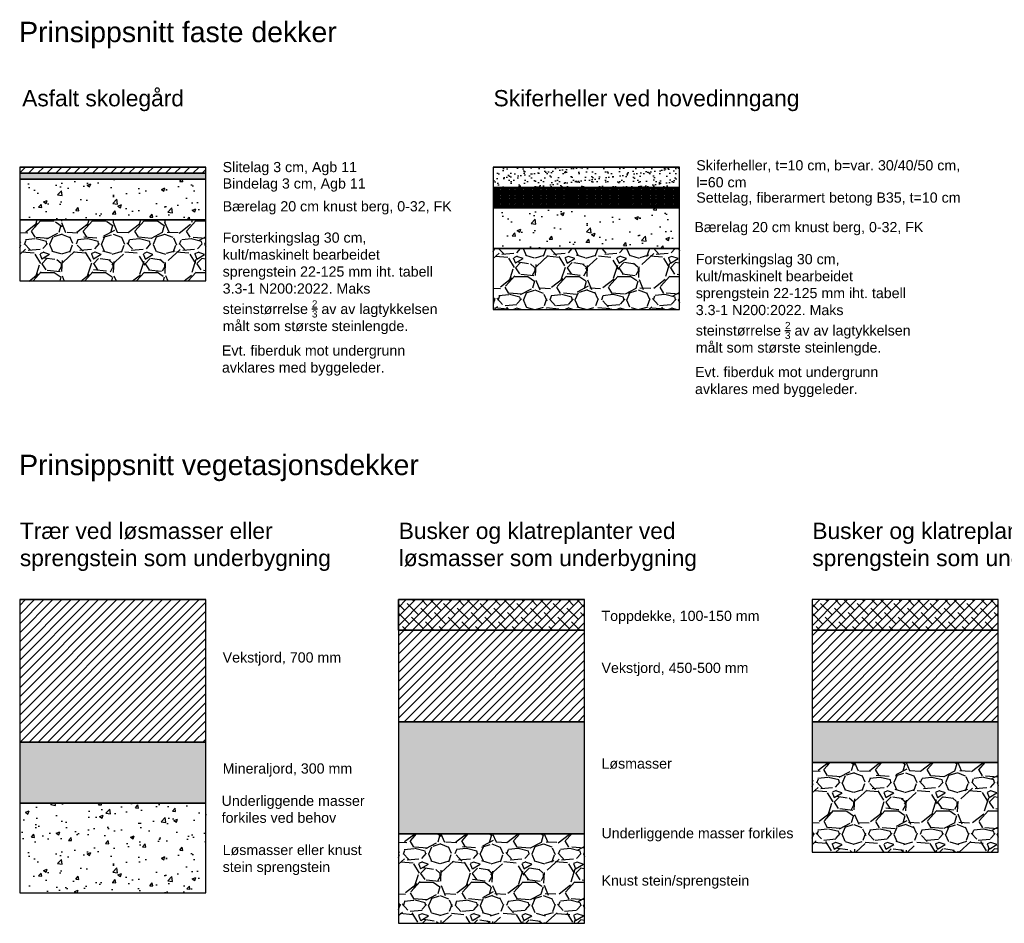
# Model space of a CAD drawing. Header units: metres. Extents: x 0.12 to 7.87, y 0.06 to 4.5.
# Tile 1 of 2: x 0.12 to 4.96, y 0.06 to 4.5. Entities that reach past the tile are written whole.
import ezdxf

# ---------------------------------------------------------------- set-up
doc = ezdxf.new("R2010")
doc.units = ezdxf.units.M
doc.linetypes.add('DASHED2', pattern=[0.375, 0.25, -0.125])
doc.layers.add('A-L_snitt', color=4, linetype='Continuous')
doc.layers.add('A-L_tekst', color=4, linetype='DASHED2')
doc.styles.add('Arial', font='arial.ttf')

msp = doc.modelspace()

# ---------------------------------------------------------------- hatches: boundary and pattern name
at = {"layer": 'A-L_snitt', "linetype": 'Continuous', "transparency": 33554687}
h = msp.add_hatch(dxfattribs=at)
h.set_pattern_fill('ANSI31', color=256, scale=0.01)
h.set_pattern_definition([(45, (0.5735482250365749, 3.754444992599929), (-0.02245064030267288, 0.02245064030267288), [])])
h.paths.add_polyline_path([(0.1162850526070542, 3.774444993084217), (0.1162850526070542, 3.744444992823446), (1.030811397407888, 3.744444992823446), (1.030811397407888, 3.774444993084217)])
h = msp.add_hatch(dxfattribs=at)
h.set_pattern_fill('AR-SAND', color=256, scale=0.001)
h.set_pattern_definition([(37.50000000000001, (-0.1368426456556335, 3.704444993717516), (-0.001600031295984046, 0.04894132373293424), [0, -0.038608, 0, -0.04318, 0, -0.041275]), (7.499999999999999, (-0.1368426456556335, 3.704444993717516), (0.04495232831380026, 0.07168251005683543), [0, -0.020828, 0, -0.034798, 0, -0.013335]), (327.5, (-0.1680846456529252, 3.704444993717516), (0.0790992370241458, 0.0001437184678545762), [0, -0.0127, 0, -0.04572, 0, -0.05969]), (317.5, (-0.1680846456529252, 3.704444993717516), (0.07635564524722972, 0.02229293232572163), [0, -0.00635, 0, -0.029972, 0, -0.03429])])
h.paths.add_polyline_path([(2.443948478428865, 3.774444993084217), (2.443948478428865, 3.674444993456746), (3.358474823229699, 3.674444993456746), (3.358474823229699, 3.774444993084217)])
h = msp.add_hatch(dxfattribs=at)
h.set_pattern_fill('AR-CONC', color=256, scale=0.0001)
h.set_pattern_definition([(49.99999999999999, (-20.60092696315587, 3.960668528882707), (0.0182184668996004, -0.001593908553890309), [0.001905, -0.020955]), (355, (-20.60092696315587, 3.960668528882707), (-0.003524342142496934, 0.01910568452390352), [0.001524, -0.016764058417]), (100.4514447, (-20.59940876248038, 3.960535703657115), (0.01469412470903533, 0.01751177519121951), [0.00161900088, -0.01780902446]), (46.18420000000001, (-20.60092696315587, 3.965748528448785), (0.02710790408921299, -0.004204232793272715), [0.0028575, -0.0314325]), (96.63555760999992, (-20.59866797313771, 3.965398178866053), (0.0237404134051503, 0.02474261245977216), [0.002428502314, -0.026713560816]), (351.1841511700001, (-20.60092696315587, 3.965748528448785), (0.02374041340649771, 0.02474261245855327), [0.002285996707, -0.025145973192]), (21, (-20.59838696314, 3.964478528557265), (0.01516143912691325, -0.01022651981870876), [0.001905, -0.020955]), (326.0000000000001, (-20.59838696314, 3.964478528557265), (0.006180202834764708, 0.01841879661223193), [0.001524, -0.016764]), (71.45144499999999, (-20.59712350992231, 3.963626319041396), (0.02134164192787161, 0.008192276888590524), [0.00161900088, -0.01780899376]), (37.50000000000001, (-20.60092696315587, 3.960668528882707), (0.0003088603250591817, 0.008455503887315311), [0, -0.0165608, 0, -0.017018, 0, -0.0168275]), (7.499999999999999, (-20.60092696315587, 3.960668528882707), (0.006681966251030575, 0.01001805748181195), [0, -0.0097028, 0, -0.0161798, 0, -0.006413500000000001]), (327.5, (-20.60659116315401, 3.960668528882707), (0.01355905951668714, -0.0005728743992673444), [0, -0.006350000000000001, 0, -0.019812, 0, -0.026289]), (317.5, (-20.60913116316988, 3.960668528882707), (0.0148129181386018, 0.002542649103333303), [0, -0.008255, 0, -0.0131572, 0, -0.018669])])
h.paths.add_polyline_path([(0.1162850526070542, 3.744444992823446), (0.1162850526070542, 3.714444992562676), (1.030811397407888, 3.714444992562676), (1.030811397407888, 3.744444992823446)])
h = msp.add_hatch(dxfattribs=at)
h.set_pattern_fill('AR-CONC', color=256, scale=0.001)
h.set_pattern_definition([(49.99999999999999, (0.5735482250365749, 3.544444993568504), (0.182184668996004, -0.01593908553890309), [0.01905, -0.20955]), (355, (0.5735482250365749, 3.544444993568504), (-0.03524342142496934, 0.1910568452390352), [0.01524, -0.16764058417]), (100.4514447, (0.588730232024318, 3.543116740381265), (0.1469412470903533, 0.1751177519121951), [0.0161900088, -0.1780902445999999]), (46.18420000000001, (0.5735482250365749, 3.595244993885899), (0.2710790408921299, -0.04204232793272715), [0.028575, -0.314325]), (96.63555760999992, (0.5961381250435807, 3.591741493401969), (0.237404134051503, 0.2474261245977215), [0.02428502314, -0.26713560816]), (351.1841511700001, (0.5735482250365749, 3.595244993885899), (0.237404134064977, 0.2474261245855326), [0.02285996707, -0.25145973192]), (21, (0.5989482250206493, 3.582544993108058), (0.1516143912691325, -0.1022651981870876), [0.01905, -0.20955]), (326.0000000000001, (0.5989482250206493, 3.582544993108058), (0.06180202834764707, 0.1841879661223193), [0.01524, -0.16764]), (71.45144499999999, (0.6115827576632, 3.574022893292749), (0.2134164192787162, 0.08192276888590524), [0.0161900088, -0.1780899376]), (37.50000000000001, (0.5735482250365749, 3.544444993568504), (0.003088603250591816, 0.0845550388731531), [0, -0.165608, 0, -0.17018, 0, -0.168275]), (7.499999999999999, (0.5735482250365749, 3.544444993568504), (0.06681966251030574, 0.1001805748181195), [0, -0.09702799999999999, 0, -0.161798, 0, -0.06413500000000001]), (327.5, (0.5169062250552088, 3.544444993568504), (0.1355905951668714, -0.005728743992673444), [0, -0.0635, 0, -0.19812, 0, -0.26289]), (317.5, (0.4915062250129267, 3.544444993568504), (0.148129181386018, 0.02542649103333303), [0, -0.08255, 0, -0.131572, 0, -0.18669])])
h.paths.add_polyline_path([(0.1162850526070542, 3.714444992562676), (0.1162850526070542, 3.514444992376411), (1.030811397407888, 3.514444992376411), (1.030811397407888, 3.714444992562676)])
h = msp.add_hatch(dxfattribs=at)
h.set_pattern_fill('GOST_GROUND', color=256, scale=0.001)
h.set_pattern_definition([(45, (2.901211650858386, 3.599444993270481), (0.01414213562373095, 0), [0.02]), (45, (2.904211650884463, 3.599444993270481), (0.01414213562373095, 0), [0.02]), (45, (2.907211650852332, 3.599444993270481), (0.01414213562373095, 0), [0.02])])
h.paths.add_polyline_path([(2.443948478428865, 3.674444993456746), (2.443948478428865, 3.574444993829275), (3.358474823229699, 3.574444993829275), (3.358474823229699, 3.674444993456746)])
h = msp.add_hatch(dxfattribs=at)
h.set_pattern_fill('AR-CONC', color=256, scale=0.001)
h.set_pattern_definition([(49.99999999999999, (2.901211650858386, 3.404444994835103), (0.182184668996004, -0.01593908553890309), [0.01905, -0.20955]), (355, (2.901211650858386, 3.404444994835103), (-0.03524342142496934, 0.1910568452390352), [0.01524, -0.16764058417]), (100.4514447, (2.916393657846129, 3.403116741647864), (0.1469412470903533, 0.1751177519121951), [0.0161900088, -0.1780902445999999]), (46.18420000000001, (2.901211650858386, 3.455244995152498), (0.2710790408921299, -0.04204232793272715), [0.028575, -0.314325]), (96.63555760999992, (2.923801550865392, 3.451741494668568), (0.237404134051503, 0.2474261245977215), [0.02428502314, -0.26713560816]), (351.1841511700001, (2.901211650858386, 3.455244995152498), (0.237404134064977, 0.2474261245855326), [0.02285996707, -0.25145973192]), (21, (2.92661165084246, 3.442544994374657), (0.1516143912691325, -0.1022651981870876), [0.01905, -0.20955]), (326.0000000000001, (2.92661165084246, 3.442544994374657), (0.06180202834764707, 0.1841879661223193), [0.01524, -0.16764]), (71.45144499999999, (2.939246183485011, 3.434022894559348), (0.2134164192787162, 0.08192276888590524), [0.0161900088, -0.1780899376]), (37.50000000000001, (2.901211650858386, 3.404444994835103), (0.003088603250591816, 0.0845550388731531), [0, -0.165608, 0, -0.17018, 0, -0.168275]), (7.499999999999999, (2.901211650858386, 3.404444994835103), (0.06681966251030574, 0.1001805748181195), [0, -0.09702799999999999, 0, -0.161798, 0, -0.06413500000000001]), (327.5, (2.84456965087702, 3.404444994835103), (0.1355905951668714, -0.005728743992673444), [0, -0.0635, 0, -0.19812, 0, -0.26289]), (317.5, (2.819169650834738, 3.404444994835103), (0.148129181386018, 0.02542649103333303), [0, -0.08255, 0, -0.131572, 0, -0.18669])])
h.paths.add_polyline_path([(2.443948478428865, 3.574444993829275), (2.443948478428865, 3.37444499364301), (3.358474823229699, 3.37444499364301), (3.358474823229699, 3.574444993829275)])
h = msp.add_hatch(dxfattribs=at)
h.set_pattern_fill('GRAVEL', color=256, scale=0.01)
h.set_pattern_definition([(228.0127875, (0.7564282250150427, 3.648444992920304), (-2.032000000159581, -2.285999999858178), [0.034172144, -3.3830483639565]), (184.969741, (0.733568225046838, 3.623044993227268), (3.04799999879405, 0.2540000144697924), [0.05864047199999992, -5.80540488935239]), (132.5104471, (0.6751482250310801, 3.61796499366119), (2.540000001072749, -2.793999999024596), [0.04134815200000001, -4.093472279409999]), (267.273689, (0.5760882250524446, 3.554464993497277), (0.2540000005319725, 5.079999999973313), [0.05340045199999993, -5.286643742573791]), (292.83365418, (0.5735482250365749, 3.501124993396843), (-1.270000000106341, 3.047999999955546), [0.05236336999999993, -5.18398077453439]), (357.2736889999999, (0.5938682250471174, 3.452864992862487), (-5.079999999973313, 0.2540000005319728), [0.05340045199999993, -5.286643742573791]), (37.69424047, (0.647208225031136, 3.450324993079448), (-3.30199999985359, -2.540000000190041), [0.07061936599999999, -6.991311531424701]), (72.25532837, (0.7030882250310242, 3.493504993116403), (1.778000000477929, 5.587999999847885), [0.066671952, -6.6005256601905]), (121.42956562, (0.7234082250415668, 3.557004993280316), (-2.032000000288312, 3.301999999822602), [0.0535813, -5.304554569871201]), (175.2363583, (0.6954682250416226, 3.60272499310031), (2.793999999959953, -0.2540000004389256), [0.06117132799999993, -2.997393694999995]), (222.3974378, (0.6345082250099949, 3.607804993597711), (-3.047999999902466, -2.794000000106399), [0.07910779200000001, -7.8316772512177]), (138.81407483, (0.8275482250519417, 3.551924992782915), (-1.777999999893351, 1.524000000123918), [0.027000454, -2.6730565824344]), (171.4692344, (0.8072282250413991, 3.569704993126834), (3.302000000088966, -0.5079999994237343), [0.051368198, -5.085463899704]), (225, (0.7564282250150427, 3.577324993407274), (-3.552713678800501e-17, -0.2540000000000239), [0.035920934, -0.3232893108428]), (203.19859051, (0.7386482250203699, 3.607804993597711), (1.270000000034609, 0.5079999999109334), [0.01934413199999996, -1.915062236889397]), (291.80140949, (0.720868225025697, 3.600184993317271), (-0.2540000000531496, 0.7619999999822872), [0.027356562, -1.340475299]), (30.96375653, (0.7310282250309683, 3.574784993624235), (0.7620000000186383, 0.5079999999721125), [0.04443196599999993, -1.436629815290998]), (161.56505118, (0.7691282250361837, 3.597644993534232), (0.5080000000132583, -0.2539999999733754), [0.032128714, -0.7710898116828]), (16.389540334, (0.5735482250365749, 3.600184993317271), (2.540000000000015, 0.7620000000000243), [0.04500880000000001, -4.455882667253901]), (70.34617594, (0.6167282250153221, 3.612884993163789), (-1.016000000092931, -2.793999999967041), [0.037759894, -3.73822156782]), (293.19859051, (0.7691282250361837, 3.648444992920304), (-0.5079999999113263, 1.270000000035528), [0.03868800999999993, -1.895718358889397]), (343.6104596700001, (0.7843682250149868, 3.612884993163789), (-2.540000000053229, 0.761999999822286), [0.04500879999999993, -4.455882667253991]), (339.44395478, (0.5735482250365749, 3.442704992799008), (-1.269999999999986, 0.508000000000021), [0.04340351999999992, -2.126773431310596]), (294.7751406, (0.61418822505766, 3.427464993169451), (-1.270000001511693, 2.793999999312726), [0.036367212, -3.600359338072]), (66.80140949, (0.7716682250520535, 3.394444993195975), (0.5079999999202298, 1.27000000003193), [0.03868801, -1.8957183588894]), (17.35402464, (0.7869082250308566, 3.43000499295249), (-3.301999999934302, -1.016000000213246), [0.04257827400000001, -4.21523759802]), (69.44395478, (0.647208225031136, 3.394444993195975), (-0.508000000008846, -1.269999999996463), [0.02170176, -2.148475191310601]), (101.309932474, (0.7564282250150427, 3.394444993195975), (-0.25400000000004, 1.016000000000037), [0.01295146, -1.2821994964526]), (165.963756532, (0.7538882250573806, 3.407144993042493), (0.7619999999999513, -0.2539999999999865), [0.05236337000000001, -0.9949054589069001]), (186.00900596, (0.7030882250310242, 3.419844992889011), (2.539999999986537, 0.2540000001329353), [0.04852669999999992, -4.80413648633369]), (303.69006753, (0.7310282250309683, 3.551924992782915), (-0.2540000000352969, 0.5079999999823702), [0.036632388, -0.879177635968]), (353.15722659, (0.7513482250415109, 3.521444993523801), (4.318000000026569, -0.5079999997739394), [0.063955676, -6.331600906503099]), (60.9453959, (0.8148482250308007, 3.513824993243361), (-1.016000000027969, -1.777999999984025), [0.026150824, -2.588939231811]), (90, (0.8275482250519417, 3.536684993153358), (-0.254, 0.254), [0.01524, -0.23876]), (120.25643716, (0.6980082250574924, 3.427464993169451), (1.015999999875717, -1.77800000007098), [0.035286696, -3.49339407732]), (48.01278749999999, (0.6802282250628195, 3.457944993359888), (2.032000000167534, 2.285999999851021), [0.068344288, -3.3488762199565]), (0, (0.7259482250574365, 3.50874499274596), (0.254, 0.254), [0.06604, -0.18796]), (325.3048465, (0.791988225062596, 3.50874499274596), (2.540000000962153, -1.777999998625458), [0.040160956, -3.975931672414]), (254.0546040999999, (0.825008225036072, 3.485884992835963), (-0.2539999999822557, -1.016000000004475), [0.03698290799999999, -1.8121650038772]), (207.64597536, (0.8148482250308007, 3.450324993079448), (-4.826000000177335, -2.539999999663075), [0.06021450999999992, -5.96124644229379]), (175.42607874, (0.7615082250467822, 3.422384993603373), (-3.301999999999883, 0.2539999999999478), [0.063702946, -6.306584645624])])
h.paths.add_polyline_path([(0.1162850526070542, 3.514444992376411), (0.1162850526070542, 3.214444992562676), (1.030811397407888, 3.214444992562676), (1.030811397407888, 3.514444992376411)])
h = msp.add_hatch(dxfattribs=at)
h.set_pattern_fill('GRAVEL', color=256, scale=0.01)
h.set_pattern_definition([(228.0127875, (3.084091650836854, 3.628444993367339), (-2.032000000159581, -2.285999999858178), [0.034172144, -3.3830483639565]), (184.969741, (3.061231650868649, 3.603044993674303), (3.04799999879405, 0.2540000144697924), [0.05864047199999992, -5.805404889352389]), (132.5104471, (3.002811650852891, 3.597964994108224), (2.540000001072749, -2.793999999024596), [0.04134815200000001, -4.093472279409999]), (267.273689, (2.903751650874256, 3.534464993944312), (0.2540000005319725, 5.079999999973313), [0.05340045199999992, -5.28664374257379]), (292.83365418, (2.901211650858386, 3.481124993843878), (-1.270000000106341, 3.047999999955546), [0.05236336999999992, -5.18398077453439]), (357.2736889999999, (2.921531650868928, 3.432864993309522), (-5.079999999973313, 0.2540000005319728), [0.05340045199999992, -5.28664374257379]), (37.69424047, (2.974871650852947, 3.430324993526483), (-3.30199999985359, -2.540000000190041), [0.07061936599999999, -6.991311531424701]), (72.25532837, (3.030751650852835, 3.473504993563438), (1.778000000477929, 5.587999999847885), [0.066671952, -6.6005256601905]), (121.42956562, (3.051071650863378, 3.537004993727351), (-2.032000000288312, 3.301999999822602), [0.0535813, -5.304554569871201]), (175.2363583, (3.023131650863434, 3.582724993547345), (2.793999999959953, -0.2540000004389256), [0.06117132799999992, -2.997393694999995]), (222.3974378, (2.962171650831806, 3.587804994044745), (-3.047999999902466, -2.794000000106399), [0.07910779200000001, -7.8316772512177]), (138.81407483, (3.155211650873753, 3.53192499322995), (-1.777999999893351, 1.524000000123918), [0.027000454, -2.6730565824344]), (171.4692344, (3.13489165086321, 3.549704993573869), (3.302000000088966, -0.5079999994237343), [0.051368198, -5.085463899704]), (225, (3.084091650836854, 3.557324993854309), (-3.552713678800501e-17, -0.2540000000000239), [0.035920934, -0.3232893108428]), (203.19859051, (3.066311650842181, 3.587804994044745), (1.270000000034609, 0.5079999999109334), [0.01934413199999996, -1.915062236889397]), (291.80140949, (3.048531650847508, 3.580184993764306), (-0.2540000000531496, 0.7619999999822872), [0.027356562, -1.340475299]), (30.96375653, (3.058691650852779, 3.554784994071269), (0.7620000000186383, 0.5079999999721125), [0.04443196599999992, -1.436629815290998]), (161.56505118, (3.096791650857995, 3.577644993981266), (0.5080000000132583, -0.2539999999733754), [0.032128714, -0.7710898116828]), (16.389540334, (2.901211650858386, 3.580184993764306), (2.540000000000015, 0.7620000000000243), [0.04500880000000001, -4.455882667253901]), (70.34617594, (2.944391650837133, 3.592884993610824), (-1.016000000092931, -2.793999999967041), [0.037759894, -3.73822156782]), (293.19859051, (3.096791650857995, 3.628444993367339), (-0.5079999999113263, 1.270000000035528), [0.03868800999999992, -1.895718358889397]), (343.6104596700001, (3.112031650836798, 3.592884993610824), (-2.540000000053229, 0.761999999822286), [0.04500879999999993, -4.45588266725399]), (339.44395478, (2.901211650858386, 3.422704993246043), (-1.269999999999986, 0.508000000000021), [0.04340351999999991, -2.126773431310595]), (294.7751406, (2.941851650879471, 3.407464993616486), (-1.270000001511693, 2.793999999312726), [0.036367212, -3.600359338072]), (66.80140949, (3.099331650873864, 3.37444499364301), (0.5079999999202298, 1.27000000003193), [0.03868801, -1.8957183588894]), (17.35402464, (3.114571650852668, 3.410004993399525), (-3.301999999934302, -1.016000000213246), [0.04257827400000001, -4.21523759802]), (69.44395478, (2.974871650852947, 3.37444499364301), (-0.508000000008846, -1.269999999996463), [0.02170176, -2.148475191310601]), (101.309932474, (3.084091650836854, 3.37444499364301), (-0.25400000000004, 1.016000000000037), [0.01295146, -1.2821994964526]), (165.963756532, (3.081551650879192, 3.387144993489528), (0.7619999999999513, -0.2539999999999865), [0.05236337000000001, -0.9949054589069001]), (186.00900596, (3.030751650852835, 3.399844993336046), (2.539999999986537, 0.2540000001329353), [0.04852669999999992, -4.80413648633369]), (303.69006753, (3.058691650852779, 3.53192499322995), (-0.2540000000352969, 0.5079999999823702), [0.036632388, -0.879177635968]), (353.15722659, (3.079011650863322, 3.501444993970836), (4.318000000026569, -0.5079999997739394), [0.063955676, -6.331600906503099]), (60.9453959, (3.142511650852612, 3.493824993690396), (-1.016000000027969, -1.777999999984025), [0.026150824, -2.588939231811]), (90, (3.155211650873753, 3.516684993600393), (-0.254, 0.254), [0.01524, -0.23876]), (120.25643716, (3.025671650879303, 3.407464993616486), (1.015999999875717, -1.77800000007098), [0.035286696, -3.49339407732]), (48.01278749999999, (3.007891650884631, 3.437944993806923), (2.032000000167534, 2.285999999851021), [0.068344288, -3.3488762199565]), (0, (3.053611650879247, 3.488744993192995), (0.254, 0.254), [0.06604, -0.18796]), (325.3048465, (3.119651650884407, 3.488744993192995), (2.540000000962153, -1.777999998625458), [0.040160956, -3.975931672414]), (254.0546040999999, (3.152671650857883, 3.465884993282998), (-0.2539999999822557, -1.016000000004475), [0.03698290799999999, -1.8121650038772]), (207.64597536, (3.142511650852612, 3.430324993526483), (-4.826000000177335, -2.539999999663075), [0.06021450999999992, -5.961246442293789]), (175.42607874, (3.089171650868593, 3.402384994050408), (-3.301999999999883, 0.2539999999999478), [0.063702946, -6.306584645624])])
h.paths.add_polyline_path([(2.443948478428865, 3.37444499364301), (2.443948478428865, 3.074444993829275), (3.358474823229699, 3.074444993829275), (3.358474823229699, 3.37444499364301)])
h = msp.add_hatch(dxfattribs=at)
h.set_pattern_fill('ANSI31', color=256, scale=0.01)
h.set_pattern_definition([(45, (0.5735482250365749, 1.628876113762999), (-0.02245064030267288, 0.02245064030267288), [])])
h.paths.add_polyline_path([(0.1162850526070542, 1.648876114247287), (0.1162850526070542, 0.9488761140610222), (1.030811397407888, 0.9488761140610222), (1.030811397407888, 1.648876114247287)])
at = {"layer": 'A-L_snitt', "linetype": 'Continuous'}
h = msp.add_hatch(dxfattribs=at)
h.set_pattern_fill('ANSI38', color=256, scale=0.01)
h.set_pattern_definition([(45, (2.435286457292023, 1.573876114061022), (-0.02245064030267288, 0.02245064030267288), []), (135, (2.435286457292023, 1.573876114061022), (-0.06735192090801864, 0.02245064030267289), [0.079375, -0.047625])])
h.paths.add_polyline_path([(2.892549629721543, 1.498876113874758), (2.892549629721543, 1.648876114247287), (1.97802328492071, 1.648876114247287), (1.97802328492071, 1.498876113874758)])
h = msp.add_hatch(dxfattribs=at)
h.set_pattern_fill('ANSI38', color=256, scale=0.01)
h.set_pattern_definition([(45, (4.467889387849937, 1.573876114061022), (-0.02245064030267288, 0.02245064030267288), []), (135, (4.467889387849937, 1.573876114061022), (-0.06735192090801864, 0.02245064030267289), [0.079375, -0.047625])])
h.paths.add_polyline_path([(4.925152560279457, 1.498876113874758), (4.925152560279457, 1.648876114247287), (4.010626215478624, 1.648876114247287), (4.010626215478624, 1.498876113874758)])
at = {"layer": 'A-L_snitt', "linetype": 'Continuous', "transparency": 33554687}
h = msp.add_hatch(dxfattribs=at)
h.set_pattern_fill('ANSI31', color=256, scale=0.01)
h.set_pattern_definition([(45, (2.43528645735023, 1.47887611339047), (-0.02245064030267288, 0.02245064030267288), [])])
h.paths.add_polyline_path([(1.97802328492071, 1.498876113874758), (1.97802328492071, 1.048876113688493), (2.892549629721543, 1.048876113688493), (2.892549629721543, 1.498876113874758)])
h = msp.add_hatch(dxfattribs=at)
h.set_pattern_fill('ANSI31', color=256, scale=0.01)
h.set_pattern_definition([(45, (4.467889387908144, 1.47887611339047), (-0.02245064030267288, 0.02245064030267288), [])])
h.paths.add_polyline_path([(4.010626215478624, 1.498876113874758), (4.010626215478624, 1.048876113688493), (4.925152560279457, 1.048876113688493), (4.925152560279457, 1.498876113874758)])
h = msp.add_hatch(dxfattribs=at)
h.set_pattern_fill('AR-CONC', color=256, scale=0.0001)
h.set_pattern_definition([(49.99999999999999, (2.43528645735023, 0.7688761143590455), (0.0182184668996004, -0.001593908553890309), [0.001905, -0.020955]), (355, (2.43528645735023, 0.7688761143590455), (-0.003524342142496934, 0.01910568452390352), [0.001524, -0.016764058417]), (100.4514447, (2.436804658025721, 0.7687432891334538), (0.01469412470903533, 0.01751177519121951), [0.00161900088, -0.01780902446]), (46.18420000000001, (2.43528645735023, 0.7739561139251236), (0.02710790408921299, -0.004204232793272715), [0.0028575, -0.0314325]), (96.63555760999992, (2.437545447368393, 0.7736057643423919), (0.0237404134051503, 0.02474261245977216), [0.002428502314, -0.026713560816]), (351.1841511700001, (2.43528645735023, 0.7739561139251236), (0.02374041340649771, 0.02474261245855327), [0.002285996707, -0.025145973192]), (21, (2.4378264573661, 0.7726861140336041), (0.01516143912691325, -0.01022651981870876), [0.001905, -0.020955]), (326.0000000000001, (2.4378264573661, 0.7726861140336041), (0.006180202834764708, 0.01841879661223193), [0.001524, -0.016764]), (71.45144499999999, (2.439089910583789, 0.7718339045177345), (0.02134164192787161, 0.008192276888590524), [0.00161900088, -0.01780899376]), (37.50000000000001, (2.43528645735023, 0.7688761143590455), (0.0003088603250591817, 0.008455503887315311), [0, -0.0165608, 0, -0.017018, 0, -0.0168275]), (7.499999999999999, (2.43528645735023, 0.7688761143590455), (0.006681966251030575, 0.01001805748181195), [0, -0.0097028, 0, -0.0161798, 0, -0.006413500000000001]), (327.5, (2.429622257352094, 0.7688761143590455), (0.01355905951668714, -0.0005728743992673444), [0, -0.006350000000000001, 0, -0.019812, 0, -0.026289]), (317.5, (2.427082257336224, 0.7688761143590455), (0.0148129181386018, 0.002542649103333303), [0, -0.008255, 0, -0.0131572, 0, -0.018669])])
h.paths.add_polyline_path([(1.97802328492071, 1.048876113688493), (1.97802328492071, 0.4988761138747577), (2.892549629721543, 0.4988761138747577), (2.892549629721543, 1.048876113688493)])
h = msp.add_hatch(dxfattribs=at)
h.set_pattern_fill('AR-CONC', color=256, scale=0.0001)
h.set_pattern_definition([(49.99999999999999, (4.467889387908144, 0.71887611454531), (0.0182184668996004, -0.001593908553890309), [0.001905, -0.020955]), (355, (4.467889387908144, 0.71887611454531), (-0.003524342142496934, 0.01910568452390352), [0.001524, -0.016764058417]), (100.4514447, (4.469407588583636, 0.7187432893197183), (0.01469412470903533, 0.01751177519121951), [0.00161900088, -0.01780902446]), (46.18420000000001, (4.467889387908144, 0.7239561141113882), (0.02710790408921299, -0.004204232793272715), [0.0028575, -0.0314325]), (96.63555760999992, (4.470148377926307, 0.7236057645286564), (0.0237404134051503, 0.02474261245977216), [0.002428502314, -0.026713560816]), (351.1841511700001, (4.467889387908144, 0.7239561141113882), (0.02374041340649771, 0.02474261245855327), [0.002285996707, -0.025145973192]), (21, (4.470429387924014, 0.7226861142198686), (0.01516143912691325, -0.01022651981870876), [0.001905, -0.020955]), (326.0000000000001, (4.470429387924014, 0.7226861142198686), (0.006180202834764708, 0.01841879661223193), [0.001524, -0.016764]), (71.45144499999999, (4.471692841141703, 0.721833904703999), (0.02134164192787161, 0.008192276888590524), [0.00161900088, -0.01780899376]), (37.50000000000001, (4.467889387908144, 0.71887611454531), (0.0003088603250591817, 0.008455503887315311), [0, -0.0165608, 0, -0.017018, 0, -0.0168275]), (7.499999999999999, (4.467889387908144, 0.71887611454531), (0.006681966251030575, 0.01001805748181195), [0, -0.0097028, 0, -0.0161798, 0, -0.006413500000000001]), (327.5, (4.462225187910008, 0.71887611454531), (0.01355905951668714, -0.0005728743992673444), [0, -0.006350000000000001, 0, -0.019812, 0, -0.026289]), (317.5, (4.459685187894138, 0.71887611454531), (0.0148129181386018, 0.002542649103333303), [0, -0.008255, 0, -0.0131572, 0, -0.018669])])
h.paths.add_polyline_path([(4.010626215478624, 1.048876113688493), (4.010626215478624, 0.8488761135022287), (4.925152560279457, 0.8488761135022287), (4.925152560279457, 1.048876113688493)])
h = msp.add_hatch(dxfattribs=at)
h.set_pattern_fill('AR-CONC', color=256, scale=0.0001)
h.set_pattern_definition([(49.99999999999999, (0.5735482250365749, 0.9188761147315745), (0.0182184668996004, -0.001593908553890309), [0.001905, -0.020955]), (355, (0.5735482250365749, 0.9188761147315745), (-0.003524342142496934, 0.01910568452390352), [0.001524, -0.016764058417]), (100.4514447, (0.5750664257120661, 0.9187432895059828), (0.01469412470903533, 0.01751177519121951), [0.00161900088, -0.01780902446]), (46.18420000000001, (0.5735482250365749, 0.9239561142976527), (0.02710790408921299, -0.004204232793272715), [0.0028575, -0.0314325]), (96.63555760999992, (0.5758072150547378, 0.923605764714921), (0.0237404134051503, 0.02474261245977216), [0.002428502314, -0.026713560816]), (351.1841511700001, (0.5735482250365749, 0.9239561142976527), (0.02374041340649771, 0.02474261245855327), [0.002285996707, -0.025145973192]), (21, (0.5760882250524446, 0.9226861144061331), (0.01516143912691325, -0.01022651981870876), [0.001905, -0.020955]), (326.0000000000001, (0.5760882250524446, 0.9226861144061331), (0.006180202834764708, 0.01841879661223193), [0.001524, -0.016764]), (71.45144499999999, (0.5773516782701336, 0.9218339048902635), (0.02134164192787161, 0.008192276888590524), [0.00161900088, -0.01780899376]), (37.50000000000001, (0.5735482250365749, 0.9188761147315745), (0.0003088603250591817, 0.008455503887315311), [0, -0.0165608, 0, -0.017018, 0, -0.0168275]), (7.499999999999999, (0.5735482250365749, 0.9188761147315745), (0.006681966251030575, 0.01001805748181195), [0, -0.0097028, 0, -0.0161798, 0, -0.006413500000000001]), (327.5, (0.5678840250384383, 0.9188761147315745), (0.01355905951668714, -0.0005728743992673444), [0, -0.006350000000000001, 0, -0.019812, 0, -0.026289]), (317.5, (0.5653440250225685, 0.9188761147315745), (0.0148129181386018, 0.002542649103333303), [0, -0.008255, 0, -0.0131572, 0, -0.018669])])
h.paths.add_polyline_path([(0.1162850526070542, 0.9488761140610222), (0.1162850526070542, 0.6488761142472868), (1.030811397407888, 0.6488761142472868), (1.030811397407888, 0.9488761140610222)])
h = msp.add_hatch(dxfattribs=at)
h.set_pattern_fill('GRAVEL', color=256, scale=0.01)
h.set_pattern_definition([(228.0127875, (4.650769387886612, 1.002876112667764), (-2.032000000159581, -2.285999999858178), [0.034172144, -3.3830483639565]), (184.969741, (4.627909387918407, 0.9774761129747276), (3.04799999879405, 0.2540000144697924), [0.05864047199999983, -5.805404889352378]), (132.5104471, (4.569489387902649, 0.9723961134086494), (2.540000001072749, -2.793999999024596), [0.04134815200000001, -4.093472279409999]), (267.273689, (4.470429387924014, 0.9088961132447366), (0.2540000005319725, 5.079999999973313), [0.05340045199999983, -5.286643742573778]), (292.83365418, (4.467889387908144, 0.8555561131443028), (-1.270000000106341, 3.047999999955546), [0.05236336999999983, -5.183980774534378]), (357.2736889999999, (4.488209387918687, 0.8072961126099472), (-5.079999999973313, 0.2540000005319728), [0.05340045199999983, -5.286643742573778]), (37.69424047, (4.541549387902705, 0.8047561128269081), (-3.30199999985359, -2.540000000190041), [0.07061936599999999, -6.991311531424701]), (72.25532837, (4.597429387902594, 0.847936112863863), (1.778000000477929, 5.587999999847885), [0.066671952, -6.6005256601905]), (121.42956562, (4.617749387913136, 0.9114361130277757), (-2.032000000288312, 3.301999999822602), [0.0535813, -5.304554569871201]), (175.2363583, (4.589809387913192, 0.9571561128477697), (2.793999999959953, -0.2540000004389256), [0.06117132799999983, -2.997393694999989]), (222.3974378, (4.528849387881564, 0.9622361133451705), (-3.047999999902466, -2.794000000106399), [0.07910779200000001, -7.8316772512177]), (138.81407483, (4.721889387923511, 0.906356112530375), (-1.777999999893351, 1.524000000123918), [0.027000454, -2.6730565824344]), (171.4692344, (4.701569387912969, 0.9241361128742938), (3.302000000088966, -0.5079999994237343), [0.051368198, -5.085463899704]), (225, (4.650769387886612, 0.9317561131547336), (-3.552713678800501e-17, -0.2540000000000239), [0.035920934, -0.3232893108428]), (203.19859051, (4.632989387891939, 0.9622361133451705), (1.270000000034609, 0.5079999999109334), [0.01934413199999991, -1.915062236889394]), (291.80140949, (4.615209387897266, 0.9546161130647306), (-0.2540000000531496, 0.7619999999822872), [0.027356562, -1.340475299]), (30.96375653, (4.625369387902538, 0.9292161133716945), (0.7620000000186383, 0.5079999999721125), [0.04443196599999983, -1.436629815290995]), (161.56505118, (4.663469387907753, 0.9520761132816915), (0.5080000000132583, -0.2539999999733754), [0.032128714, -0.7710898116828]), (16.389540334, (4.467889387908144, 0.9546161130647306), (2.540000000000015, 0.7620000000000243), [0.04500880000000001, -4.455882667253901]), (70.34617594, (4.511069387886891, 0.9673161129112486), (-1.016000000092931, -2.793999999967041), [0.037759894, -3.73822156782]), (293.19859051, (4.663469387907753, 1.002876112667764), (-0.5079999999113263, 1.270000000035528), [0.03868800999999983, -1.895718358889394]), (343.6104596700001, (4.678709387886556, 0.9673161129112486), (-2.540000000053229, 0.761999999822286), [0.04500879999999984, -4.455882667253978]), (339.44395478, (4.467889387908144, 0.7971361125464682), (-1.269999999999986, 0.508000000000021), [0.04340351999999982, -2.126773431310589]), (294.7751406, (4.508529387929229, 0.7818961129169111), (-1.270000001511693, 2.793999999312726), [0.036367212, -3.600359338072]), (66.80140949, (4.666009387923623, 0.7488761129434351), (0.5079999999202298, 1.27000000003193), [0.03868801, -1.8957183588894]), (17.35402464, (4.681249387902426, 0.7844361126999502), (-3.301999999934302, -1.016000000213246), [0.04257827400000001, -4.21523759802]), (69.44395478, (4.541549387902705, 0.7488761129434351), (-0.508000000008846, -1.269999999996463), [0.02170176, -2.148475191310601]), (101.309932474, (4.650769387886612, 0.7488761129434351), (-0.25400000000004, 1.016000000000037), [0.01295146, -1.2821994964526]), (165.963756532, (4.64822938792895, 0.7615761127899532), (0.7619999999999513, -0.2539999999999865), [0.05236337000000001, -0.9949054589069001]), (186.00900596, (4.597429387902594, 0.7742761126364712), (2.539999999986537, 0.2540000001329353), [0.04852669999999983, -4.804136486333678]), (303.69006753, (4.625369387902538, 0.906356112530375), (-0.2540000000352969, 0.5079999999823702), [0.036632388, -0.879177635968]), (353.15722659, (4.64568938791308, 0.8758761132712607), (4.318000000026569, -0.5079999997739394), [0.063955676, -6.331600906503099]), (60.9453959, (4.70918938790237, 0.8682561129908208), (-1.016000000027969, -1.777999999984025), [0.026150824, -2.588939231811]), (90, (4.721889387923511, 0.8911161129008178), (-0.254, 0.254), [0.01524, -0.23876]), (120.25643716, (4.592349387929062, 0.7818961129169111), (1.015999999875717, -1.77800000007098), [0.035286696, -3.49339407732]), (48.01278749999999, (4.574569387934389, 0.8123761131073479), (2.032000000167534, 2.285999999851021), [0.068344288, -3.3488762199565]), (0, (4.620289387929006, 0.8631761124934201), (0.254, 0.254), [0.06604, -0.18796]), (325.3048465, (4.686329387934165, 0.8631761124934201), (2.540000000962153, -1.777999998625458), [0.040160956, -3.975931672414]), (254.0546040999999, (4.719349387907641, 0.8403161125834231), (-0.2539999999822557, -1.016000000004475), [0.03698290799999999, -1.8121650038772]), (207.64597536, (4.70918938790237, 0.8047561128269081), (-4.826000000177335, -2.539999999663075), [0.06021450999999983, -5.961246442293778]), (175.42607874, (4.655849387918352, 0.7768161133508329), (-3.301999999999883, 0.2539999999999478), [0.063702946, -6.306584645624])])
h.paths.add_polyline_path([(4.010626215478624, 0.8488761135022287), (4.010626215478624, 0.4088761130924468), (4.925152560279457, 0.4088761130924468), (4.925152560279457, 0.8488761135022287)])
h = msp.add_hatch(dxfattribs=at)
h.set_pattern_fill('AR-CONC', color=256, scale=0.001)
h.set_pattern_definition([(49.99999999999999, (0.5735482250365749, 0.2592711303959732), (0.182184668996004, -0.01593908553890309), [0.01905, -0.20955]), (355, (0.5735482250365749, 0.2592711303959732), (-0.03524342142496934, 0.1910568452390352), [0.01524, -0.16764058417]), (100.4514447, (0.588730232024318, 0.257942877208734), (0.1469412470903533, 0.1751177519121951), [0.0161900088, -0.1780902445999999]), (46.18420000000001, (0.5735482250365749, 0.3100711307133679), (0.2710790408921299, -0.04204232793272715), [0.028575, -0.314325]), (96.63555760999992, (0.5961381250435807, 0.3065676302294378), (0.237404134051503, 0.2474261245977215), [0.02428502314, -0.26713560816]), (351.1841511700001, (0.5735482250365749, 0.3100711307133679), (0.237404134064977, 0.2474261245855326), [0.02285996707, -0.25145973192]), (21, (0.5989482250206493, 0.2973711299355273), (0.1516143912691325, -0.1022651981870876), [0.01905, -0.20955]), (326.0000000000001, (0.5989482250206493, 0.2973711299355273), (0.06180202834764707, 0.1841879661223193), [0.01524, -0.16764]), (71.45144499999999, (0.6115827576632, 0.2888490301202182), (0.2134164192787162, 0.08192276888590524), [0.0161900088, -0.1780899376]), (37.50000000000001, (0.5735482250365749, 0.2592711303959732), (0.003088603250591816, 0.0845550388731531), [0, -0.165608, 0, -0.17018, 0, -0.168275]), (7.499999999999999, (0.5735482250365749, 0.2592711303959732), (0.06681966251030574, 0.1001805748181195), [0, -0.09702799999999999, 0, -0.161798, 0, -0.06413500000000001]), (327.5, (0.5169062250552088, 0.2592711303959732), (0.1355905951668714, -0.005728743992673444), [0, -0.0635, 0, -0.19812, 0, -0.26289]), (317.5, (0.4915062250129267, 0.2592711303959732), (0.148129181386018, 0.02542649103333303), [0, -0.08255, 0, -0.131572, 0, -0.18669])])
h.paths.add_polyline_path([(0.1162850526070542, 0.6488761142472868), (0.1162850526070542, 0.2092711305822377), (1.030811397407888, 0.2092711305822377), (1.030811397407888, 0.6488761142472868)])
h = msp.add_hatch(dxfattribs=at)
h.set_pattern_fill('GRAVEL', color=256, scale=0.01)
h.set_pattern_definition([(228.0127875, (2.618166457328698, 0.6528761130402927), (-2.032000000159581, -2.285999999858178), [0.034172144, -3.3830483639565]), (184.969741, (2.595306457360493, 0.6274761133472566), (3.04799999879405, 0.2540000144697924), [0.05864047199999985, -5.80540488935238]), (132.5104471, (2.536886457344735, 0.6223961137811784), (2.540000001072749, -2.793999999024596), [0.04134815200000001, -4.093472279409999]), (267.273689, (2.4378264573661, 0.5588961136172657), (0.2540000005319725, 5.079999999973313), [0.05340045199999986, -5.286643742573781]), (292.83365418, (2.43528645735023, 0.5055561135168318), (-1.270000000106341, 3.047999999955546), [0.05236336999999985, -5.183980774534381]), (357.2736889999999, (2.455606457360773, 0.4572961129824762), (-5.079999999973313, 0.2540000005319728), [0.05340045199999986, -5.286643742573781]), (37.69424047, (2.508946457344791, 0.4547561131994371), (-3.30199999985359, -2.540000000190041), [0.07061936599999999, -6.991311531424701]), (72.25532837, (2.56482645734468, 0.497936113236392), (1.778000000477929, 5.587999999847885), [0.066671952, -6.6005256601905]), (121.42956562, (2.585146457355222, 0.5614361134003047), (-2.032000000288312, 3.301999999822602), [0.0535813, -5.304554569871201]), (175.2363583, (2.557206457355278, 0.6071561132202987), (2.793999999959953, -0.2540000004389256), [0.06117132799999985, -2.99739369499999]), (222.3974378, (2.49624645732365, 0.6122361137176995), (-3.047999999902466, -2.794000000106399), [0.07910779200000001, -7.8316772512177]), (138.81407483, (2.689286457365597, 0.556356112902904), (-1.777999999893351, 1.524000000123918), [0.027000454, -2.6730565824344]), (171.4692344, (2.668966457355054, 0.5741361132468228), (3.302000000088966, -0.5079999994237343), [0.051368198, -5.085463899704]), (225, (2.618166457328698, 0.5817561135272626), (-3.552713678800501e-17, -0.2540000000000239), [0.035920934, -0.3232893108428]), (203.19859051, (2.600386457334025, 0.6122361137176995), (1.270000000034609, 0.5079999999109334), [0.01934413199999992, -1.915062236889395]), (291.80140949, (2.582606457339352, 0.6046161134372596), (-0.2540000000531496, 0.7619999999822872), [0.027356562, -1.340475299]), (30.96375653, (2.592766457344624, 0.5792161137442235), (0.7620000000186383, 0.5079999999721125), [0.04443196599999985, -1.436629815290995]), (161.56505118, (2.630866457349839, 0.6020761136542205), (0.5080000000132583, -0.2539999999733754), [0.032128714, -0.7710898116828]), (16.389540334, (2.43528645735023, 0.6046161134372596), (2.540000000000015, 0.7620000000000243), [0.04500880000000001, -4.455882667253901]), (70.34617594, (2.478466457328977, 0.6173161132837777), (-1.016000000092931, -2.793999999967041), [0.037759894, -3.73822156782]), (293.19859051, (2.630866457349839, 0.6528761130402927), (-0.5079999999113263, 1.270000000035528), [0.03868800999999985, -1.895718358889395]), (343.6104596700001, (2.646106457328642, 0.6173161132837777), (-2.540000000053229, 0.761999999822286), [0.04500879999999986, -4.455882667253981]), (339.44395478, (2.43528645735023, 0.4471361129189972), (-1.269999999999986, 0.508000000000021), [0.04340351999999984, -2.126773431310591]), (294.7751406, (2.475926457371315, 0.4318961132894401), (-1.270000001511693, 2.793999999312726), [0.036367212, -3.600359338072]), (66.80140949, (2.633406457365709, 0.3988761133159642), (0.5079999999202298, 1.27000000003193), [0.03868801, -1.8957183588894]), (17.35402464, (2.648646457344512, 0.4344361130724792), (-3.301999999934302, -1.016000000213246), [0.04257827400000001, -4.21523759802]), (69.44395478, (2.508946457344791, 0.3988761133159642), (-0.508000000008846, -1.269999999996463), [0.02170176, -2.148475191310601]), (101.309932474, (2.618166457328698, 0.3988761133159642), (-0.25400000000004, 1.016000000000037), [0.01295146, -1.2821994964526]), (165.963756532, (2.615626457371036, 0.4115761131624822), (0.7619999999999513, -0.2539999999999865), [0.05236337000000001, -0.9949054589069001]), (186.00900596, (2.56482645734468, 0.4242761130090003), (2.539999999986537, 0.2540000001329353), [0.04852669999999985, -4.804136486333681]), (303.69006753, (2.592766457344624, 0.556356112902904), (-0.2540000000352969, 0.5079999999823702), [0.036632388, -0.879177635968]), (353.15722659, (2.613086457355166, 0.5258761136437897), (4.318000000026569, -0.5079999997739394), [0.063955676, -6.331600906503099]), (60.9453959, (2.676586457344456, 0.5182561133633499), (-1.016000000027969, -1.777999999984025), [0.026150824, -2.588939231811]), (90, (2.689286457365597, 0.5411161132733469), (-0.254, 0.254), [0.01524, -0.23876]), (120.25643716, (2.559746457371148, 0.4318961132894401), (1.015999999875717, -1.77800000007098), [0.035286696, -3.49339407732]), (48.01278749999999, (2.541966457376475, 0.4623761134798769), (2.032000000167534, 2.285999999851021), [0.068344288, -3.3488762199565]), (0, (2.587686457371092, 0.5131761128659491), (0.254, 0.254), [0.06604, -0.18796]), (325.3048465, (2.653726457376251, 0.5131761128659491), (2.540000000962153, -1.777999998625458), [0.040160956, -3.975931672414]), (254.0546040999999, (2.686746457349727, 0.4903161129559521), (-0.2539999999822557, -1.016000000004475), [0.03698290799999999, -1.8121650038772]), (207.64597536, (2.676586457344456, 0.4547561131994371), (-4.826000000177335, -2.539999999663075), [0.06021450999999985, -5.96124644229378]), (175.42607874, (2.623246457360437, 0.4268161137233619), (-3.301999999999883, 0.2539999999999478), [0.063702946, -6.306584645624])])
h.paths.add_polyline_path([(1.97802328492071, 0.4988761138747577), (1.97802328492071, 0.05887611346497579), (2.892549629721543, 0.05887611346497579), (2.892549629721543, 0.4988761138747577)])

# ---------------------------------------------------------------- linework, layer by layer
at = {"layer": 'A-L_snitt', "linetype": 'Continuous'}
for points in [[(0.1162850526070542, 3.774444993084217), (1.030811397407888, 3.774444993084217)], [(2.443948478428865, 3.774444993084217), (3.358474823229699, 3.774444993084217)], [(2.443948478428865, 3.774444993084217), (3.358474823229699, 3.774444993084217)], [(0.1162850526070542, 3.744444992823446), (1.030811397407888, 3.744444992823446)], [(0.1162850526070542, 3.744444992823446), (1.030811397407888, 3.744444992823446)], [(2.443948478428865, 3.674444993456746), (3.358474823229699, 3.674444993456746)], [(2.443948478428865, 3.674444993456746), (3.358474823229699, 3.674444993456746)], [(2.443948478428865, 3.674444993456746), (3.358474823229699, 3.674444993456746)], [(2.443948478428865, 3.574444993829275), (3.358474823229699, 3.574444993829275)], [(2.443948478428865, 3.574444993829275), (3.358474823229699, 3.574444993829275)], [(2.443948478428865, 3.074444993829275), (3.358474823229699, 3.074444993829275)], [(0.1162850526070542, 1.648876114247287), (1.030811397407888, 1.648876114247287)], [(0.1162850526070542, 1.648876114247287), (1.030811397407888, 1.648876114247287)], [(1.97802328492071, 1.648876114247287), (2.892549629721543, 1.648876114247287)], [(1.97802328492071, 1.498876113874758), (1.97802328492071, 1.648876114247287)], [(1.97802328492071, 1.498876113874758), (2.892549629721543, 1.498876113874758)], [(1.97802328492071, 1.498876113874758), (2.892549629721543, 1.498876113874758)], [(4.010626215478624, 1.498876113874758), (4.925152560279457, 1.498876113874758)], [(4.010626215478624, 1.498876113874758), (4.925152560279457, 1.498876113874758)], [(0.1162850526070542, 0.9488761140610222), (1.030811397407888, 0.9488761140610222)], [(4.010626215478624, 0.8488761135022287), (4.925152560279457, 0.8488761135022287)], [(4.010626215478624, 0.8488761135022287), (4.925152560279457, 0.8488761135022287)], [(4.010626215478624, 0.8488761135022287), (4.925152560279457, 0.8488761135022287)], [(4.010626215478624, 0.8488761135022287), (4.925152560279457, 0.8488761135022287)], [(0.1162850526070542, 0.6488761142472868), (1.030811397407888, 0.6488761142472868)], [(0.1162850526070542, 0.6488761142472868), (1.030811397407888, 0.6488761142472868)], [(1.97802328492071, 0.4988761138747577), (2.892549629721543, 0.4988761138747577)], [(1.97802328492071, 0.4988761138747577), (2.892549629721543, 0.4988761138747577)], [(1.97802328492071, 0.4988761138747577), (2.892549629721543, 0.4988761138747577)], [(4.010626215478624, 0.4088761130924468), (4.925152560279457, 0.4088761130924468)], [(0.1162850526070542, 0.2092711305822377), (1.030811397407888, 0.2092711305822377)], [(1.97802328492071, 0.05887611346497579), (2.892549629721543, 0.05887611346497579)]]:
    msp.add_lwpolyline(points, dxfattribs=at)
for points in [[(0.1162850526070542, 3.774444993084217), (0.1162850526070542, 3.744444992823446), (1.030811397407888, 3.744444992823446), (1.030811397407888, 3.774444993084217)], [(2.443948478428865, 3.774444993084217), (2.443948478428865, 3.674444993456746), (3.358474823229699, 3.674444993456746), (3.358474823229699, 3.774444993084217)], [(0.1162850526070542, 3.744444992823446), (0.1162850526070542, 3.714444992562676), (1.030811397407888, 3.714444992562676), (1.030811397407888, 3.744444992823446)], [(0.1162850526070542, 3.714444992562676), (0.1162850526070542, 3.514444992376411), (1.030811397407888, 3.514444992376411), (1.030811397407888, 3.714444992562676)], [(2.443948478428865, 3.674444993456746), (2.443948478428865, 3.574444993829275), (3.358474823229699, 3.574444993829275), (3.358474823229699, 3.674444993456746)], [(2.443948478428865, 3.574444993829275), (2.443948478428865, 3.37444499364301), (3.358474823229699, 3.37444499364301), (3.358474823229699, 3.574444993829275)], [(0.1162850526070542, 3.514444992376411), (0.1162850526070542, 3.214444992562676), (1.030811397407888, 3.214444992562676), (1.030811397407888, 3.514444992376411)], [(2.443948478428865, 3.37444499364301), (2.443948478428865, 3.074444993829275), (3.358474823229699, 3.074444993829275), (3.358474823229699, 3.37444499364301)], [(0.1162850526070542, 1.648876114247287), (0.1162850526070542, 0.9488761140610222), (1.030811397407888, 0.9488761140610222), (1.030811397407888, 1.648876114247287)], [(2.892549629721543, 1.498876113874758), (2.892549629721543, 1.648876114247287), (1.97802328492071, 1.648876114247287), (1.97802328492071, 1.498876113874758)], [(4.925152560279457, 1.498876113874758), (4.925152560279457, 1.648876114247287), (4.010626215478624, 1.648876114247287), (4.010626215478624, 1.498876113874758)], [(1.97802328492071, 1.498876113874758), (1.97802328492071, 1.048876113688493), (2.892549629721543, 1.048876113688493), (2.892549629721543, 1.498876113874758)], [(4.010626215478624, 1.498876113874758), (4.010626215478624, 1.048876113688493), (4.925152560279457, 1.048876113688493), (4.925152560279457, 1.498876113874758)], [(1.97802328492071, 1.048876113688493), (1.97802328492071, 0.4988761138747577), (2.892549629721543, 0.4988761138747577), (2.892549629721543, 1.048876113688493)], [(4.010626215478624, 1.048876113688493), (4.010626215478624, 0.8488761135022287), (4.925152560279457, 0.8488761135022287), (4.925152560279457, 1.048876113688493)], [(0.1162850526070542, 0.9488761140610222), (0.1162850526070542, 0.6488761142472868), (1.030811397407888, 0.6488761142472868), (1.030811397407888, 0.9488761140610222)], [(4.010626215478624, 0.8488761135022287), (4.010626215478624, 0.4088761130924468), (4.925152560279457, 0.4088761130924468), (4.925152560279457, 0.8488761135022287)], [(0.1162850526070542, 0.6488761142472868), (0.1162850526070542, 0.2092711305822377), (1.030811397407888, 0.2092711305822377), (1.030811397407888, 0.6488761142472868)], [(1.97802328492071, 0.4988761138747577), (1.97802328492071, 0.05887611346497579), (2.892549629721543, 0.05887611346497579), (2.892549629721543, 0.4988761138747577)]]:
    msp.add_lwpolyline(points, close=True, dxfattribs=at)

# ---------------------------------------------------------------- texts
at = {"layer": 'A-L_tekst', "linetype": 'Continuous', "attachment_point": 1, "style": 'Arial'}
for s, width, insert, char_height in [('Prinsippsnitt faste dekker', 57.10684878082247, (0.1136894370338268, 4.487808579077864), 0.1), ('Asfalt skolegård', 2.354648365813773, (0.1284690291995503, 4.152582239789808), 0.08), ('Skiferheller ved hovedinngang', 2.354648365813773, (2.444925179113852, 4.152582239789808), 0.08), ('Slitelag 3 cm, Agb 11', 57.10684878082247, (1.1137975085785, 3.799234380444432), 0.05), ('Skiferheller, t=10 cm, b=var. 30/40/50 cm, l=60 cm', 1.301645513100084, (3.441460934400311, 3.807826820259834), 0.05), ('Bindelag 3 cm, Agb 11', 57.10684878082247, (1.1137975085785, 3.71857933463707), 0.05), ('Settelag, fiberarmert betong B35, t=10 cm', 57.10684878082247, (3.441460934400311, 3.649288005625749), 0.05), ('Bærelag 20 cm knust berg, 0-32, FK', 57.10684878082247, (1.1137975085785, 3.606481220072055), 0.05), ('Bærelag 20 cm knust berg, 0-32, FK', 57.10684878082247, (3.432058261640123, 3.504362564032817), 0.05), ('\\A1;Forsterkingslag 30 cm, kult/maskinelt bearbeidet sprengstein 22-125 mm iht. tabell 3.3-1 N200:2022. Maks steinstørrelse {\\H0.7x;\\S2/3;} av av lagtykkelsen målt som største steinlengde.', 1.121396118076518, (1.1137975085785, 3.452529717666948), 0.05), ('\\A1;Forsterkingslag 30 cm, kult/maskinelt bearbeidet sprengstein 22-125 mm iht. tabell 3.3-1 N200:2022. Maks steinstørrelse {\\H0.7x;\\S2/3;} av av lagtykkelsen målt som største steinlengde.', 1.121396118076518, (3.438772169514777, 3.346891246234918), 0.05), ('Evt. fiberduk mot undergrunn avklares med byggeleder.', 1.044849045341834, (1.110221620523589, 2.897940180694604), 0.05), ('Evt. fiberduk mot undergrunn avklares med byggeleder.', 1.044849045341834, (3.435196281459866, 2.792301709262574), 0.05), ('Prinsippsnitt vegetasjonsdekker', 57.10684878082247, (0.1136894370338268, 2.360852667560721), 0.1), ('Trær ved løsmasser eller sprengstein som underbygning', 1.746682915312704, (0.1172617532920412, 2.027013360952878), 0.08), ('Busker og klatreplanter ved løsmasser som underbygning', 1.748305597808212, (1.978999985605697, 2.027013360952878), 0.08), ('Busker og klatreplanter ved sprengstein som underbygning', 1.928445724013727, (4.011602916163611, 2.027013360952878), 0.08), ('Toppdekke, 100-150 mm', 57.10684878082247, (2.975535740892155, 1.59413716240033), 0.05), ('Vekstjord, 700 mm', 57.10684878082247, (1.1137975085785, 1.390123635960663), 0.05), ('Vekstjord, 450-500 mm', 57.10684878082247, (2.975535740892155, 1.338755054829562), 0.05), ('Mineraljord, 300 mm', 57.10684878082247, (1.1137975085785, 0.8444716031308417), 0.05), ('Løsmasser', 57.10684878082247, (2.975535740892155, 0.8686749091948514), 0.05), ('Underliggende masser forkiles ved behov', 0.7681830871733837, (1.108741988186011, 0.6859097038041), 0.05), ('Underliggende masser forkiles', 57.10684878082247, (2.975535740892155, 0.5266439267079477), 0.05), ('Løsmasser eller knust \\Pstein sprengstein', 57.10684878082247, (1.1137975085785, 0.4442257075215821), 0.05), ('Knust stein/sprengstein', 57.10684878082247, (2.975535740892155, 0.2942257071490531), 0.05)]:
    msp.add_mtext_dynamic_manual_height_columns(s, width=width, gutter_width=722.9014316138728, heights=[0], dxfattribs=dict(at, insert=insert, char_height=char_height))

doc.saveas('drawing.dxf')
